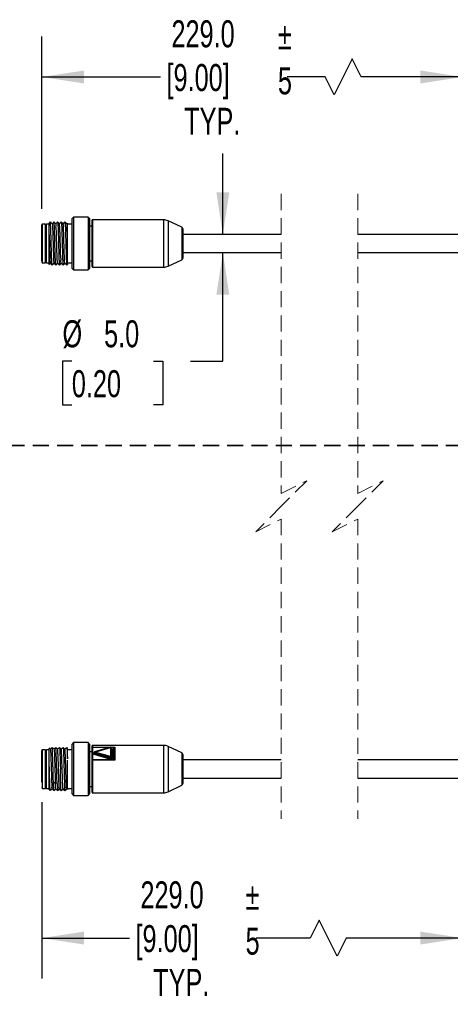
# Model space of a CAD drawing. Header units: millimetres. Extents: x 0 to 1083, y 0 to 756.
# Tile 7 of 10: x 275 to 393, y 269 to 540. Entities that reach past the tile are written whole.
import ezdxf

# ---------------------------------------------------------------- set-up
doc = ezdxf.new("R2010")
doc.units = ezdxf.units.MM
doc.header["$LTSCALE"] = 3.5
doc.linetypes.add('HIDDEN', pattern=[1.905, 1.27, -0.635])
doc.layers.add('DIMENSIONS', color=140, linetype='Continuous', lineweight=25)
doc.styles.add('SLDTEXTSTYLE0', font='TXT', dxfattribs={"width": 0.7})
doc.dimstyles.new('SLDDIMSTYLE0', dxfattribs={"dimtxt": 7.553027, "dimasz": 11.557, "dimexe": 0, "dimexo": 0.0625, "dimgap": 1.888257, "dimtad": 0, "dimtih": 1, "dimtoh": 1, "dimrnd": 1e-09, "dimzin": 12, "dimdsep": 46, "dimtxsty": 'SLDTEXTSTYLE0', "dimsah": 1, "dimcen": 0.09, "dimadec": 0, "dimazin": 3, "dimtfac": 1, "dimtofl": 0, "dimtmove": 0, "dimatfit": 3, "dimfxl": 0, "dimfrac": 2, "dimtolj": 1, "dimtzin": 12, "dimarcsym": 0})
doc.dimstyles.new('SLDDIMSTYLE1', dxfattribs={"dimtxt": 7.553027, "dimasz": 11.557, "dimexe": 0, "dimexo": 0.0625, "dimgap": 1.888257, "dimtad": 0, "dimtih": 1, "dimtoh": 1, "dimrnd": 1e-09, "dimzin": 4, "dimdsep": 46, "dimtxsty": 'SLDTEXTSTYLE0', "dimsah": 1, "dimcen": 0.09, "dimadec": 0, "dimazin": 1, "dimtfac": 1, "dimtmove": 0, "dimatfit": 0, "dimfxl": 0, "dimfrac": 2, "dimtolj": 1, "dimtzin": 12, "dimarcsym": 0})

# ---------------------------------------------------------------- blocks, each defined once
blk = doc.blocks.new('_D')
at = {"layer": 'DIMENSIONS'}
for p, q in [((281.24, 487.78), (281.24, 535.04)), ((396.63, 477.48), (396.63, 535.04)), ((366.36, 528.87), (361.42, 518.99)), ((368.83, 523.93), (366.36, 528.87)), ((281.24, 523.93), (313.75, 523.93)), ((358.95, 523.93), (348.55, 523.93)), ((361.42, 518.99), (358.95, 523.93)), ((396.63, 523.93), (368.83, 523.93))]:
    blk.add_line(p, q, dxfattribs=at)
for points in [[(281.24, 523.93), (292.8, 522.15), (292.8, 525.71)], [(396.63, 523.93), (385.08, 525.71), (385.08, 522.15)]]:
    blk.add_solid(points, dxfattribs=at)
at = {"layer": 'DIMENSIONS', "char_height": 7.408, "attachment_point": 1, "style": 'SLDTEXTSTYLE0'}
for s, insert in [('229.0', (316.79, 539.48)), ('[9.00]', (315.44, 527.48)), ('TYP.', (320.29, 515.47))]:
    blk.add_mtext(s, dxfattribs=dict(at, insert=insert))
blk = doc.blocks.new('_D_3')
at = {"layer": 'DIMENSIONS'}
for p, q in [((330.9, 480.73), (330.9, 502.96)), ((330.9, 445.93), (330.9, 475.73)), ((289.46, 445.93), (286.93, 445.93)), ((286.93, 445.93), (286.93, 433.93)), ((311.91, 445.93), (314.45, 445.93)), ((314.45, 445.93), (314.45, 433.93)), ((322.05, 445.93), (330.9, 445.93)), ((286.93, 433.93), (289.46, 433.93)), ((314.45, 433.93), (311.91, 433.93))]:
    blk.add_line(p, q, dxfattribs=at)
for points in [[(330.9, 480.73), (332.67, 492.29), (329.12, 492.29)], [(330.9, 475.73), (329.12, 464.18), (332.67, 464.18)]]:
    blk.add_solid(points, dxfattribs=at)
at = {"layer": 'DIMENSIONS', "char_height": 7.408, "attachment_point": 1, "style": 'SLDTEXTSTYLE0'}
for s, insert in [('%%c', (286.9, 457.17)), ('5.0', (298.31, 457.17)), ('0.20', (289.46, 443.48))]:
    blk.add_mtext(s, dxfattribs=dict(at, insert=insert))
blk = doc.blocks.new('_D_4')
at = {"layer": 'DIMENSIONS'}
for p, q in [((396.63, 337.63), (396.63, 276.55)), ((281.24, 324.94), (281.24, 276.55)), ((357.29, 292.6), (354.82, 287.66)), ((362.23, 282.73), (357.29, 292.6)), ((281.24, 287.66), (305.24, 287.66)), ((354.82, 287.66), (340.04, 287.66)), ((364.7, 287.66), (362.23, 282.73)), ((396.63, 287.66), (364.7, 287.66))]:
    blk.add_line(p, q, dxfattribs=at)
for points in [[(281.24, 287.66), (292.8, 285.89), (292.8, 289.44)], [(396.63, 287.66), (385.08, 289.44), (385.08, 285.89)]]:
    blk.add_solid(points, dxfattribs=at)
at = {"layer": 'DIMENSIONS', "char_height": 7.408, "attachment_point": 1, "style": 'SLDTEXTSTYLE0'}
for s, insert in [('229.0', (308.28, 303.22)), ('[9.00]', (306.93, 291.21)), ('TYP.', (311.78, 279.21))]:
    blk.add_mtext(s, dxfattribs=dict(at, insert=insert))

msp = doc.modelspace()

# ---------------------------------------------------------------- linework, layer by layer
at = {"color": 7, "linetype": 'HIDDEN', "lineweight": 18}
for p, q in [((346.916, 491.847), (346.916, 409.635)), ((367.916, 491.847), (367.916, 409.635)), ((346.916, 409.635), (353.916, 413.135)), ((353.916, 413.135), (346.916, 406.135)), ((367.916, 409.635), (374.916, 413.135)), ((374.916, 413.135), (367.916, 406.135)), ((346.916, 406.135), (339.916, 399.135)), ((367.916, 406.135), (360.916, 399.135)), ((339.916, 399.135), (346.916, 402.635)), ((346.916, 402.635), (346.916, 320.422)), ((360.916, 399.135), (367.916, 402.635)), ((367.916, 402.635), (367.916, 320.422))]:
    msp.add_line(p, q, dxfattribs=at)
for p, q in [((283.239, 480.62), (283.239, 483.787)), ((285.558, 484.128), (285.564, 484.161)), ((288.221, 483.823), (288.061, 483.662)), ((288.239, 480.62), (288.239, 483.806)), ((289.939, 485.485), (289.439, 484.985)), ((289.439, 484.985), (289.439, 478.235)), ((293.939, 485.485), (289.939, 485.485)), ((289.939, 485.485), (289.939, 470.985)), ((294.439, 484.985), (293.939, 485.485)), ((293.939, 485.485), (293.939, 470.985)), ((294.439, 471.485), (294.439, 484.985)), ((294.939, 484.426), (294.939, 472.009)), ((314.607, 484.735), (295.139, 484.735)), ((295.139, 484.735), (295.139, 471.735)), ((314.607, 484.735), (314.607, 471.735)), ((319.65, 482.693), (315.875, 484.454)), ((315.875, 484.454), (315.875, 472.016)), ((281.239, 474.628), (281.239, 483.335)), ((282.239, 483.535), (281.439, 483.535)), ((281.439, 472.935), (281.439, 483.535)), ((282.539, 483.535), (282.239, 483.235)), ((282.239, 472.935), (282.239, 483.535)), ((283.239, 483.535), (282.539, 483.535)), ((282.539, 472.935), (282.539, 483.535)), ((289.439, 483.535), (288.239, 483.535)), ((294.939, 482.985), (294.439, 482.985)), ((319.65, 482.693), (319.65, 473.776)), ((319.939, 482.24), (319.939, 474.246)), ((289.439, 478.235), (289.439, 471.485)), ((346.916, 480.735), (319.939, 480.735)), ((407.058, 480.735), (367.916, 480.735)), ((319.939, 475.735), (346.916, 475.735)), ((367.916, 475.735), (407.058, 475.735)), ((281.239, 473.517), (281.239, 474.628)), ((281.239, 473.487), (281.239, 473.135)), ((281.439, 472.935), (282.239, 472.935)), ((282.239, 473.235), (282.539, 472.935)), ((282.539, 472.935), (283.239, 472.935)), ((288.239, 472.935), (289.439, 472.935)), ((294.439, 473.485), (294.939, 473.485)), ((315.875, 472.016), (319.65, 473.776)), ((288.065, 472.306), (288.283, 472.526)), ((289.439, 471.485), (289.939, 470.985)), ((289.939, 470.985), (293.939, 470.985)), ((293.939, 470.985), (294.439, 471.485)), ((295.139, 471.735), (314.607, 471.735)), ((289.939, 341.285), (289.439, 340.785)), ((289.439, 340.785), (289.439, 331.454)), ((293.939, 341.285), (289.939, 341.285)), ((289.939, 341.285), (289.939, 331.263)), ((294.439, 340.785), (293.939, 341.285)), ((293.939, 341.285), (293.939, 331.263)), ((294.439, 334.035), (294.439, 340.785)), ((314.607, 340.535), (295.139, 340.535)), ((295.139, 340.535), (295.139, 340.068)), ((314.607, 340.535), (314.607, 327.535)), ((281.239, 330.428), (281.239, 339.135)), ((282.239, 339.335), (281.439, 339.335)), ((281.439, 330.287), (281.439, 339.335)), ((282.539, 339.335), (282.239, 339.035)), ((282.239, 330.287), (282.239, 339.335)), ((283.239, 339.335), (282.539, 339.335)), ((282.539, 338.932), (282.539, 339.335)), ((282.539, 328.735), (282.539, 338.932)), ((283.239, 336.806), (283.239, 339.712)), ((288.274, 339.752), (288.067, 339.961)), ((288.239, 336.806), (288.239, 339.717)), ((289.439, 339.335), (288.239, 339.335)), ((294.939, 338.785), (294.439, 338.785)), ((294.939, 339.883), (294.939, 339.861)), ((294.939, 339.861), (294.939, 336.411)), ((295.139, 340.068), (301.239, 340.068)), ((295.139, 340.068), (295.139, 340.002)), ((295.139, 340.002), (295.139, 336.552)), ((295.139, 340.002), (299.945, 340.002)), ((295.559, 338.56), (295.559, 338.419)), ((299.885, 336.755), (295.605, 338.016)), ((299.962, 337.169), (295.682, 338.43)), ((295.682, 338.288), (295.682, 338.43)), ((295.682, 338.288), (299.962, 337.027)), ((299.982, 340.013), (295.702, 338.752)), ((295.759, 338.702), (300.039, 339.963)), ((300.039, 337.441), (295.759, 338.702)), ((300.039, 339.963), (300.039, 337.441)), ((300.124, 340.002), (301.049, 340.002)), ((300.239, 339.821), (300.239, 337.299)), ((300.439, 339.538), (300.439, 337.016)), ((301.049, 340.002), (301.239, 340.068)), ((301.239, 340.068), (301.125, 339.974)), ((301.239, 340.068), (301.239, 336.452)), ((319.65, 338.493), (315.875, 340.254)), ((315.875, 340.254), (315.875, 327.816)), ((319.65, 338.493), (319.65, 329.576)), ((319.939, 338.04), (319.939, 330.029)), ((283.239, 336.471), (283.239, 336.806)), ((294.939, 336.411), (294.939, 336.377)), ((294.939, 336.377), (294.939, 327.814)), ((295.139, 336.552), (295.139, 336.452)), ((301.049, 336.552), (295.139, 336.552)), ((301.239, 336.452), (295.139, 336.452)), ((295.139, 336.452), (295.139, 327.535)), ((299.962, 337.027), (299.962, 337.169)), ((300.239, 337.158), (300.239, 337.299)), ((301.239, 336.452), (301.049, 336.552)), ((301.125, 336.62), (301.239, 336.452)), ((346.916, 336.535), (319.939, 336.535)), ((407.058, 336.535), (367.916, 336.535)), ((294.439, 327.285), (294.439, 334.035)), ((281.439, 328.735), (281.439, 330.287)), ((282.239, 328.735), (282.239, 330.287)), ((285.424, 330.047), (284.929, 330.384)), ((289.439, 331.454), (289.439, 327.285)), ((289.939, 331.263), (289.939, 326.785)), ((293.939, 331.263), (293.939, 326.785)), ((319.939, 331.535), (346.916, 331.535)), ((367.916, 331.535), (407.058, 331.535)), ((281.439, 328.735), (282.239, 328.735)), ((282.239, 329.035), (282.539, 328.735)), ((282.539, 328.735), (283.239, 328.735)), ((288.054, 328.615), (288.21, 328.458)), ((288.084, 328.663), (288.066, 328.676)), ((288.239, 328.735), (289.439, 328.735)), ((289.439, 327.285), (289.939, 326.785)), ((293.939, 326.785), (294.439, 327.285)), ((294.439, 329.285), (294.939, 329.285)), ((295.139, 327.535), (314.607, 327.535)), ((315.875, 327.816), (319.65, 329.576)), ((289.939, 326.785), (293.939, 326.785))]:
    msp.add_line(p, q)
at = {"color": 7, "linetype": 'HIDDEN', "lineweight": 35}
msp.add_line((909.916, 422.77), (213.879, 422.77), dxfattribs=at)
at = {"flags": 128}
for points in [[(283.557, 484.163), (283.305, 483.908), (283.212, 483.814)], [(284.068, 483.655), (283.816, 483.909), (283.564, 484.163)], [(284.558, 484.163), (284.306, 483.909), (284.061, 483.662)], [(285.069, 483.654), (284.817, 483.908), (284.565, 484.163)], [(285.559, 484.163), (285.305, 483.907), (285.062, 483.661)], [(286.069, 483.654), (285.817, 483.908), (285.565, 484.163)], [(286.561, 484.167), (286.307, 483.91), (286.061, 483.662)], [(287.069, 483.654), (286.817, 483.909), (286.565, 484.163)], [(287.561, 484.167), (287.307, 483.91), (287.061, 483.662)], [(288.069, 483.654), (287.817, 483.909), (287.565, 484.163)], [(283.277, 472.52), (283.318, 472.562), (283.561, 472.807)], [(283.554, 472.815), (283.806, 472.561), (284.058, 472.306)], [(284.065, 472.306), (284.317, 472.561), (284.561, 472.807)], [(284.554, 472.815), (284.806, 472.56), (285.058, 472.306)], [(285.065, 472.307), (285.317, 472.561), (285.561, 472.807)], [(285.554, 472.814), (285.808, 472.558), (286.062, 472.301)], [(286.065, 472.306), (286.317, 472.561), (286.561, 472.807)], [(286.553, 472.816), (286.807, 472.56), (287.061, 472.303)], [(287.065, 472.306), (287.317, 472.561), (287.561, 472.807)], [(287.554, 472.814), (287.808, 472.558), (288.062, 472.301)], [(284.056, 339.962), (283.804, 339.707), (283.561, 339.462)], [(284.571, 339.452), (284.319, 339.707), (284.066, 339.962)], [(285.057, 339.962), (284.805, 339.707), (284.561, 339.462)], [(285.569, 339.454), (285.318, 339.707), (285.067, 339.961)], [(286.056, 339.962), (285.805, 339.708), (285.561, 339.462)], [(286.569, 339.454), (286.318, 339.708), (286.067, 339.961)], [(287.054, 339.96), (286.804, 339.706), (286.561, 339.462)], [(287.569, 339.454), (287.318, 339.707), (287.067, 339.961)], [(288.056, 339.962), (287.805, 339.708), (287.561, 339.462)], [(295.702, 338.752), (295.704, 338.752), (295.716, 338.75), (295.729, 338.741), (295.744, 338.724), (295.759, 338.702)], [(299.982, 340.013), (299.984, 340.013), (299.996, 340.011), (300.009, 340.002), (300.024, 339.985), (300.039, 339.963)], [(295.139, 336.452), (295.1, 336.45), (295.062, 336.446), (295.028, 336.439), (294.997, 336.43), (294.973, 336.419), (294.954, 336.406), (294.943, 336.392), (294.939, 336.377)], [(300.239, 337.299), (300.233, 337.265), (300.215, 337.232), (300.187, 337.204), (300.15, 337.181), (300.106, 337.166), (300.058, 337.158), (300.009, 337.159), (299.962, 337.169)], [(299.962, 337.027), (300.009, 337.018), (300.058, 337.017), (300.106, 337.024), (300.15, 337.04), (300.187, 337.063), (300.215, 337.091), (300.233, 337.123), (300.239, 337.158)], [(284.929, 330.384), (284.681, 330.216), (284.434, 330.047)], [(283.566, 328.107), (283.818, 328.362), (284.061, 328.607)], [(284.053, 328.616), (284.305, 328.362), (284.557, 328.107)], [(284.567, 328.108), (284.818, 328.362), (285.062, 328.608)], [(285.051, 328.619), (285.302, 328.366), (285.553, 328.112)], [(285.567, 328.109), (285.818, 328.362), (286.061, 328.607)], [(286.053, 328.615), (286.304, 328.362), (286.555, 328.109)], [(286.567, 328.108), (286.818, 328.362), (287.061, 328.607)], [(287.053, 328.615), (287.304, 328.362), (287.555, 328.109)], [(287.567, 328.108), (287.818, 328.362), (288.061, 328.607)]]:
    msp.add_lwpolyline(points, dxfattribs=at)
for centre, radius, start, end in [((295.139, 484.535), 0.2, 89.99565, 179.99581), ((314.607, 481.735), 3, 64.99912, 90.0011), ((281.439, 483.335), 0.2, 89.98722, 180.02132), ((319.439, 482.24), 0.5, 359.9866, 65.00819), ((281.439, 473.135), 0.2, 179.97717, 270.01643), ((319.439, 474.229), 0.5, 294.99181, 0.01255), ((295.139, 471.935), 0.2, 180.00632, 270.00435), ((314.607, 474.734), 3, 269.9989, 295.00088), ((295.139, 340.335), 0.2, 89.99929, 179.99217), ((314.607, 337.535), 3, 64.99945, 90.00013), ((281.439, 339.135), 0.2, 89.98357, 180.02283), ((295.132, 339.875), 0.193, 87.95849, 177.77116), ((295.114, 339.825), 0.179, 81.9595, 168.5596), ((295.759, 338.56), 0.2, 106.44944, 179.96972), ((295.709, 338.578), 0.151, 186.85735, 259.77071), ((295.709, 338.437), 0.151, 186.85556, 259.77576), ((295.065, 338.316), 0.617, 330.97752, 357.44872), ((296.298, 338.402), 0.617, 150.95863, 177.44517), ((300.039, 339.821), 0.2, 0.00301, 106.41711), ((300.064, 339.786), 0.179, 11.4404, 98.0405), ((300.414, 339.715), 0.178, 191.39935, 278.06546), ((319.439, 338.04), 0.5, 359.98588, 65.00976), ((295.114, 336.376), 0.179, 81.96171, 168.56023), ((299.345, 337.055), 0.618, 330.97986, 357.42394), ((300.579, 337.141), 0.617, 150.97752, 177.44872), ((300.064, 337.264), 0.179, 11.4404, 98.0405), ((300.414, 337.193), 0.178, 191.39935, 278.06546), ((319.439, 330.029), 0.5, 294.99181, 0.0134), ((281.439, 328.935), 0.2, 179.97868, 270.01278), ((295.139, 327.735), 0.2, 180.00419, 270.00435), ((314.607, 330.535), 3, 269.99987, 295.00055)]:
    msp.add_arc(centre, radius, start, end)
for points, knots in [([(284.062, 472.335), (284.06, 472.325), (284.041, 472.247), (283.996, 472.724), (283.979, 473.004), (283.937, 473.874), (283.905, 474.83), (283.868, 476.026), (283.833, 477.322), (283.797, 478.675), (283.759, 479.997), (283.729, 481.241), (283.678, 482.274), (283.684, 483.22), (283.564, 483.603), (283.656, 484.186), (283.566, 484.127), (283.562, 484.125)], [0, 0, 0, 0, 0.0022841, 0.018103, 0.0596867, 0.1251254, 0.2107619, 0.3121294, 0.4236692, 0.5394409, 0.6531832, 0.7587624, 0.8505338, 0.9234999, 0.973822, 0.998785, 1, 1, 1, 1]), ([(284.065, 483.59), (284.072, 483.595), (284.221, 483.723), (284.053, 482.627), (284.244, 481.983), (284.229, 480.387), (284.301, 478.781), (284.346, 477.041), (284.392, 475.451), (284.455, 474.162), (284.469, 473.316), (284.539, 472.925), (284.557, 472.822)], [0, 0, 0, 0, 0.0022218, 0.052525, 0.1514079, 0.288203, 0.447941, 0.6132499, 0.7661378, 0.889877, 0.9710511, 1, 1, 1, 1]), ([(285.06, 472.334), (285.059, 472.327), (285.024, 472.13), (284.968, 473.557), (284.925, 474.23), (284.865, 476.408), (284.805, 478.478), (284.758, 480.637), (284.67, 482.393), (284.681, 483.514), (284.586, 483.997), (284.568, 484.09)], [0, 0, 0, 0, 0.0016284, 0.0491449, 0.1656127, 0.3334612, 0.5271759, 0.7172897, 0.8748857, 0.9760186, 1, 1, 1, 1]), ([(285.557, 472.848), (285.555, 472.84), (285.507, 472.692), (285.495, 473.679), (285.431, 474.174), (285.393, 475.681), (285.339, 477.194), (285.298, 478.923), (285.225, 480.486), (285.245, 482.028), (285.046, 482.668), (285.227, 483.706), (285.072, 483.597), (285.066, 483.592)], [0, 0, 0, 0, 0.0022683, 0.0406144, 0.1270418, 0.2526504, 0.404343, 0.5662581, 0.7214456, 0.8536779, 0.9491561, 0.9979897, 1, 1, 1, 1]), ([(285.569, 484.134), (285.583, 484.072), (285.644, 483.799), (285.648, 483.174), (285.706, 482.175), (285.74, 480.876), (285.784, 479.378), (285.828, 477.799), (285.864, 476.233), (285.924, 474.88), (285.914, 473.604), (286.065, 473.088), (285.94, 472.262), (286.061, 472.36), (286.069, 472.366)], [0, 0, 0, 0, 0.0161355, 0.0707387, 0.157647, 0.2702829, 0.4001904, 0.5375969, 0.6721123, 0.7936305, 0.8929917, 0.9626824, 0.9975764, 1, 1, 1, 1]), ([(286.556, 472.884), (286.548, 472.889), (286.374, 473.009), (286.578, 473.728), (286.371, 474.684), (286.391, 476.148), (286.319, 477.769), (286.276, 479.486), (286.228, 480.968), (286.175, 482.444), (286.144, 482.87), (286.092, 483.769), (286.066, 483.655), (286.066, 483.654)], [0, 0, 0, 0, 0.0026883, 0.058025, 0.1591817, 0.295648, 0.453181, 0.6153149, 0.7650787, 0.8868064, 0.9678069, 0.9997998, 1, 1, 1, 1]), ([(286.569, 484.144), (286.57, 484.148), (286.6, 484.252), (286.627, 483.502), (286.669, 483.126), (286.708, 481.896), (286.75, 480.614), (286.792, 479.068), (286.834, 477.493), (286.875, 475.941), (286.92, 474.645), (286.953, 473.397), (287.008, 473.002), (287.018, 472.216), (287.057, 472.328), (287.059, 472.333)], [0, 0, 0, 0, 0.0009628, 0.0264863, 0.0875201, 0.1796266, 0.295905, 0.4275536, 0.5646789, 0.6969446, 0.8143583, 0.9081166, 0.9711597, 0.9988002, 1, 1, 1, 1]), ([(287.558, 472.851), (287.542, 472.914), (287.466, 473.227), (287.471, 473.968), (287.398, 475.155), (287.359, 476.67), (287.309, 478.347), (287.254, 480.011), (287.225, 481.495), (287.131, 482.623), (287.17, 483.305), (287.078, 483.561), (287.066, 483.595)], [0, 0, 0, 0, 0.0180165, 0.0898304, 0.2045924, 0.3503341, 0.5118324, 0.6722112, 0.8146926, 0.924367, 0.9898184, 1, 1, 1, 1]), ([(287.568, 484.116), (287.572, 484.121), (287.654, 484.238), (287.589, 483.394), (287.699, 482.937), (287.707, 481.659), (287.761, 480.327), (287.799, 478.762), (287.842, 477.188), (287.885, 475.66), (287.922, 474.408), (287.975, 473.234), (287.988, 472.873), (288.047, 472.226), (288.066, 472.324), (288.068, 472.334)], [0, 0, 0, 0, 0.0016776, 0.0342647, 0.1017419, 0.1990553, 0.3189276, 0.4523336, 0.5891897, 0.7192123, 0.8325861, 0.9207538, 0.9771483, 0.9976711, 1, 1, 1, 1]), ([(288.239, 480.62), (288.239, 481.137), (288.239, 482.028), (288.052, 482.673), (288.22, 483.714), (288.066, 483.593), (288.057, 483.586)], [0, 0, 0, 0, 0.4734796, 0.8149536, 0.9889826, 1, 1, 1, 1]), ([(283.239, 480.62), (283.257, 480.049), (283.293, 478.883), (283.343, 477.135), (283.391, 475.606), (283.445, 474.078), (283.478, 473.633), (283.53, 472.695), (283.556, 472.815), (283.557, 472.816)], [0, 0, 0, 0, 0.21970876, 0.44876843, 0.66218283, 0.83664449, 0.95326505, 0.99958204, 1, 1, 1, 1]), ([(283.239, 472.558), (283.239, 472.539), (283.239, 472.31), (283.239, 473.727), (283.239, 474.412), (283.239, 476.089), (283.239, 477.41), (283.239, 478.508), (283.239, 479.577), (283.239, 480.28), (283.239, 480.62)], [0, 0, 0, 0, 0.0063457, 0.0773311, 0.2415973, 0.475045, 0.606474, 0.7418956, 0.8751914, 1, 1, 1, 1]), ([(288.239, 472.569), (288.239, 472.55), (288.239, 472.293), (288.239, 473.827), (288.239, 474.547), (288.239, 476.616), (288.239, 478.549), (288.239, 479.941), (288.239, 480.62)], [0, 0, 0, 0, 0.0064548, 0.0875006, 0.2584494, 0.4920197, 0.7522449, 1, 1, 1, 1]), ([(294.939, 340.306), (294.939, 340.313), (294.939, 340.475), (294.939, 340.172), (294.939, 339.883)], [0, 0, 0, 0, 0.0458495, 1, 1, 1, 1]), ([(283.571, 339.452), (283.487, 339.536), (283.389, 339.636), (283.291, 339.735), (283.277, 339.749)], [0, 0, 0, 0, 0.8556351, 1, 1, 1, 1]), ([(283.566, 339.407), (283.581, 339.344), (283.626, 339.162), (283.634, 338.847), (283.653, 338.583), (283.682, 338.023), (283.719, 336.973), (283.777, 335.322), (283.817, 333.569), (283.889, 331.982), (283.867, 330.576), (284.088, 329.612), (283.842, 328.809), (284.048, 328.686), (284.056, 328.681)], [0, 0, 0, 0, 0.0181356, 0.0523485, 0.087177, 0.0921551, 0.2088694, 0.3801401, 0.5532602, 0.6967828, 0.8271305, 0.9338073, 0.9973015, 1, 1, 1, 1]), ([(284.421, 330.049), (284.412, 330.28), (284.38, 331.165), (284.356, 332.185), (284.323, 333.423), (284.295, 334.404), (284.25, 335.937), (284.212, 337.377), (284.17, 338.579), (284.121, 339.377), (284.114, 339.626), (284.067, 340.01), (284.053, 339.946), (284.051, 339.937)], [0, 0, 0, 0, 0.069591, 0.2673319, 0.3076284, 0.4435558, 0.5629477, 0.7720538, 0.8701202, 0.9423076, 0.9824382, 0.9977201, 1, 1, 1, 1]), ([(284.565, 339.43), (284.579, 339.381), (284.603, 339.301), (284.631, 338.94), (284.671, 338.269), (284.698, 337.565), (284.715, 337.13), (284.741, 336.404), (284.765, 335.555), (284.8, 334.416), (284.832, 333.35), (284.869, 332.035), (284.906, 330.961), (284.926, 330.459), (284.929, 330.392), (284.929, 330.384)], [0, 0, 0, 0, 0.0171424, 0.02740144, 0.11976261, 0.23981614, 0.26090288, 0.26384058, 0.48039794, 0.54211999, 0.64138556, 0.83354685, 0.97779707, 0.99738534, 1, 1, 1, 1]), ([(285.424, 330.048), (285.423, 330.089), (285.418, 330.206), (285.406, 330.551), (285.383, 331.218), (285.352, 332.214), (285.32, 333.462), (285.29, 334.729), (285.25, 336.007), (285.216, 337.107), (285.181, 338.092), (285.167, 338.883), (285.1, 339.46), (285.118, 339.815), (285.059, 339.925), (285.05, 339.943)], [0, 0, 0, 0, 0.0125723, 0.0354525, 0.1043659, 0.2146864, 0.3371025, 0.4825518, 0.5982937, 0.7241252, 0.8156698, 0.8971905, 0.9624769, 0.9939661, 1, 1, 1, 1]), ([(286.057, 328.657), (286.042, 328.717), (285.965, 329.028), (285.971, 329.766), (285.898, 330.952), (285.86, 332.466), (285.809, 334.143), (285.755, 335.807), (285.725, 337.291), (285.631, 338.421), (285.67, 339.104), (285.578, 339.361), (285.566, 339.395)], [0, 0, 0, 0, 0.0173675, 0.0890723, 0.2037979, 0.3495678, 0.5111336, 0.671609, 0.8142255, 0.924077, 0.9897014, 1, 1, 1, 1]), ([(286.064, 339.866), (286.078, 339.843), (286.239, 339.579), (286.091, 338.706), (286.261, 337.316), (286.269, 335.661), (286.302, 334.525), (286.317, 334.035)], [0, 0, 0, 0, 0.0135692, 0.1578817, 0.4159908, 0.7478615, 1, 1, 1, 1]), ([(287.056, 328.646), (287.054, 328.639), (287.006, 328.493), (286.996, 329.483), (286.93, 329.976), (286.893, 331.485), (286.839, 332.998), (286.797, 334.728), (286.726, 336.291), (286.742, 337.829), (286.55, 338.473), (286.722, 339.512), (286.565, 339.393), (286.556, 339.385)], [0, 0, 0, 0, 0.00202788, 0.04044798, 0.12689719, 0.25248091, 0.40408383, 0.56583738, 0.72082681, 0.85286018, 0.94815389, 0.99681221, 1, 1, 1, 1]), ([(287.072, 339.851), (287.085, 339.816), (287.208, 339.505), (287.119, 338.587), (287.262, 337.059), (287.279, 335.064), (287.35, 332.953), (287.399, 331.003), (287.451, 329.481), (287.504, 328.635), (287.525, 328.283), (287.547, 328.242), (287.563, 328.211)], [0, 0, 0, 0, 0.0096733, 0.0858494, 0.2284032, 0.4081205, 0.5971948, 0.7722452, 0.9098464, 0.988318, 0.9912554, 1, 1, 1, 1]), ([(288.057, 328.683), (288.048, 328.689), (287.876, 328.813), (288.076, 329.527), (287.872, 330.488), (287.891, 331.952), (287.819, 333.574), (287.776, 335.29), (287.728, 336.772), (287.674, 338.248), (287.645, 338.671), (287.591, 339.569), (287.566, 339.456), (287.566, 339.456)], [0, 0, 0, 0, 0.00287861, 0.05832354, 0.15956952, 0.29610832, 0.45368201, 0.61579563, 0.76548956, 0.88712479, 0.96802257, 0.99989622, 1, 1, 1, 1]), ([(288.073, 339.897), (288.091, 339.808), (288.119, 339.675), (288.134, 339.43), (288.158, 339.065), (288.198, 338.169), (288.222, 337.381), (288.239, 336.806)], [0, 0, 0, 0, 0.0880246, 0.1316349, 0.2365846, 0.4428261, 1, 1, 1, 1]), ([(295.605, 338.016), (295.571, 338.028), (295.505, 338.052), (295.425, 338.115), (295.371, 338.191), (295.353, 338.277), (295.371, 338.364), (295.425, 338.44), (295.504, 338.502), (295.57, 338.526), (295.605, 338.538)], [0, 0, 0, 0, 0.14252184, 0.2728357, 0.39038332, 0.49998664, 0.60905712, 0.72714668, 0.85714976, 1, 1, 1, 1]), ([(300.261, 339.774), (300.286, 339.76), (300.335, 339.733), (300.392, 339.676), (300.432, 339.61), (300.437, 339.562), (300.439, 339.538)], [0, 0, 0, 0, 0.2769932, 0.5376243, 0.7738392, 1, 1, 1, 1]), ([(301.049, 340.002), (301.01, 339.962), (300.923, 339.874), (300.804, 339.588), (300.75, 339.236), (300.74, 338.76), (300.738, 338.281), (300.739, 337.795), (300.757, 337.261), (300.799, 336.813), (301.01, 336.593), (301.049, 336.552)], [0, 0, 0, 0, 0.04657259, 0.10284564, 0.25495619, 0.34209365, 0.50092922, 0.65675183, 0.74685243, 0.95329125, 1, 1, 1, 1]), ([(301.125, 339.974), (301.079, 339.884), (300.838, 339.41), (300.964, 338.542), (300.939, 337.645), (300.959, 337.028), (301.078, 336.735), (301.125, 336.62)], [0, 0, 0, 0, 0.087857, 0.46504, 0.7235228, 0.8912524, 1, 1, 1, 1]), ([(301.049, 340.002), (301.062, 339.995), (301.086, 339.981), (301.113, 339.976), (301.125, 339.974)], [0, 0, 0, 0, 0.5401988, 1, 1, 1, 1]), ([(283.239, 328.482), (283.239, 328.468), (283.239, 328.26), (283.239, 329.625), (283.239, 330.279), (283.239, 332.33), (283.239, 334.298), (283.239, 335.747), (283.239, 336.471)], [0, 0, 0, 0, 0.0050214, 0.0718525, 0.2347401, 0.4658611, 0.7331401, 1, 1, 1, 1]), ([(283.55, 328.213), (283.539, 328.225), (283.502, 328.269), (283.523, 328.491), (283.452, 328.901), (283.442, 329.57), (283.403, 330.477), (283.377, 331.569), (283.338, 332.768), (283.304, 333.999), (283.273, 335.223), (283.25, 336.063), (283.239, 336.471)], [0, 0, 0, 0, 0.0057239, 0.0203813, 0.0748441, 0.1604942, 0.260214, 0.4052756, 0.555903, 0.695352, 0.8518411, 1, 1, 1, 1]), ([(288.239, 328.487), (288.239, 328.47), (288.239, 328.259), (288.239, 329.621), (288.239, 330.281), (288.239, 332.328), (288.239, 334.298), (288.239, 335.747), (288.239, 336.472)], [0, 0, 0, 0, 0.0056058, 0.0725457, 0.2350634, 0.4661541, 0.7332016, 1, 1, 1, 1]), ([(300.439, 337.016), (300.436, 336.993), (300.432, 336.945), (300.393, 336.879), (300.336, 336.822), (300.261, 336.778), (300.173, 336.746), (300.078, 336.732), (299.98, 336.732), (299.916, 336.748), (299.885, 336.755)], [0, 0, 0, 0, 0.0999052, 0.2066115, 0.3203551, 0.4470012, 0.5792143, 0.7202651, 0.8606438, 1, 1, 1, 1]), ([(301.125, 336.62), (301.113, 336.607), (301.091, 336.582), (301.063, 336.562), (301.049, 336.552)], [0, 0, 0, 0, 0.5154854, 1, 1, 1, 1]), ([(286.543, 328.18), (286.534, 328.207), (286.464, 328.4), (286.5, 328.936), (286.41, 329.847), (286.382, 331.096), (286.341, 332.526), (286.318, 333.53), (286.306, 334.035)], [0, 0, 0, 0, 0.014613, 0.1044315, 0.267726, 0.4858973, 0.7419643, 1, 1, 1, 1]), ([(284.55, 328.14), (284.544, 328.145), (284.451, 328.224), (284.536, 328.584), (284.449, 329.039), (284.443, 329.568), (284.428, 329.908), (284.421, 330.049)], [0, 0, 0, 0, 0.0108182, 0.1895499, 0.4673107, 0.777709, 1, 1, 1, 1]), ([(285.054, 328.685), (285.047, 328.69), (284.872, 328.805), (285.076, 329.526), (284.987, 330.047), (284.929, 330.384)], [0, 0, 0, 0, 0.0152048, 0.3630641, 1, 1, 1, 1]), ([(285.436, 330.049), (285.439, 329.948), (285.458, 329.428), (285.493, 329.164), (285.519, 327.971), (285.569, 328.128), (285.572, 328.136)], [0, 0, 0, 0, 0.1489526, 0.7615961, 0.9874285, 1, 1, 1, 1]), ([(283.212, 328.455), (283.242, 328.424), (283.357, 328.308), (283.472, 328.193), (283.556, 328.108)], [0, 0, 0, 0, 0.2676935, 1, 1, 1, 1])]:
    msp.add_open_spline(points, degree=3, knots=knots)

# ---------------------------------------------------------------- texts
at = {"layer": 'DIMENSIONS', "char_height": 7.4083, "attachment_point": 1, "style": 'SLDTEXTSTYLE0'}
for insert in [(346.005, 538.932), (337.13, 302.876)]:
    msp.add_mtext('%%p^J5', dxfattribs=dict(at, insert=insert))

# ---------------------------------------------------------------- dimensions: what is measured, and where the dimension line sits
at = {"layer": 'DIMENSIONS'}
for base, p1, p2, picture, middle in [((396.635, 523.931), (281.239, 483.335), (396.635, 473.035), '_D', (331.149, 523.931)), ((396.635, 287.665), (281.239, 329.385), (396.635, 342.072), '_D_4', (322.643, 287.665))]:
    dim = msp.add_linear_dim(base=base, p1=p1, p2=p2, text='229.0\\P[9.00]\\PTYP.', dimstyle='SLDDIMSTYLE0', dxfattribs=at)
    dim.commit()
    dim.dimension.update_dxf_attribs({"geometry": picture, "text_midpoint": middle, "dimtype": 160})
dim = msp.add_linear_dim(base=(330.896, 475.735), p1=(319.939, 480.735), p2=(319.939, 475.735), angle=90, text='%%c<>', dimstyle='SLDDIMSTYLE1', dxfattribs=at)
dim.commit()
dim.dimension.update_dxf_attribs({"geometry": '_D_3', "text_midpoint": (330.896, 445.93), "dimtype": 160})

doc.saveas('drawing.dxf')
